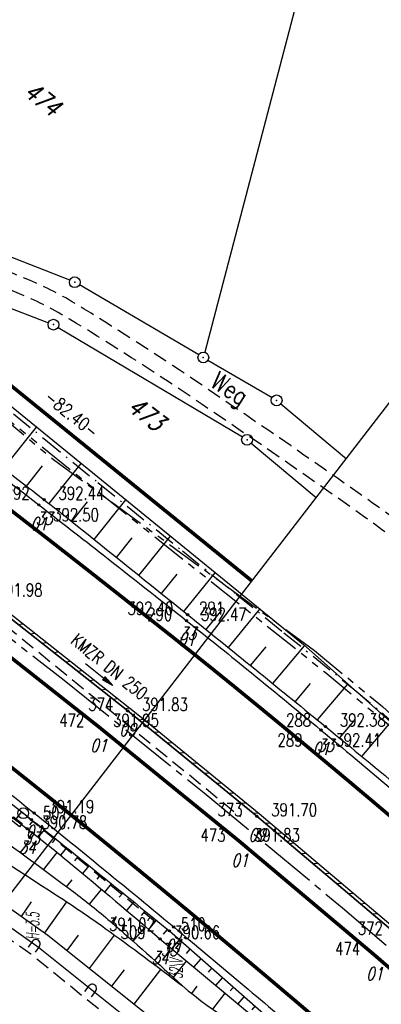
# Model space of a CAD drawing. Extents: x 449544 to 450624, y 436205 to 437134.
# Tile 106 of 114: x 450371 to 450421, y 436398 to 436535. Entities that reach past the tile are written whole.
import ezdxf
from ezdxf.enums import TextEntityAlignment as Align

# ---------------------------------------------------------------- set-up
doc = ezdxf.new("R2010")
doc.units = 0
doc.header["$LTSCALE"] = 2
doc.header["$MEASUREMENT"] = 0
for name, pattern in [('ACHSE', [5.5, 4, -0.5, 0.5, -0.5]), ('AUSGEZOGEN', [0]), ('BAB-FM2', [2.6, 1.5, -0.5, 0.1, -0.5]), ('GESTRICH-X2', [1.5, 1, -0.5]), ('PHANTOMX2', [5, 2.5, -0.5, 0.5, -0.5, 0.5, -0.5])]:
    doc.linetypes.add(name, pattern=pattern)
doc.layers.get('0').update_dxf_attribs({"linetype": 'AUSGEZOGEN'})
for name, color, linetype in [('214-ABSTAND', 8, 'AUSGEZOGEN'), ('214-FLSTNR', 8, 'AUSGEZOGEN'), ('214-GRENZL', 8, 'AUSGEZOGEN'), ('214-GRENZL-BAB', 7, 'AUSGEZOGEN'), ('214-GRENZP', 8, 'AUSGEZOGEN'), ('ACHSETOP', 250, 'ACHSE'), ('ANMERKUNG', 7, 'CONTINUOUS'), ('BAB_FM', 5, 'BAB-FM2'), ('BOESCHG', 250, 'AUSGEZOGEN'), ('BORDSTEIN', 7, 'CONTINUOUS'), ('FBR_HOEHE', 4, 'AUSGEZOGEN'), ('FBR_PKT', 7, 'AUSGEZOGEN'), ('FBR_PKT-CODE', 30, 'AUSGEZOGEN'), ('FBR_PKT-NR', 7, 'AUSGEZOGEN'), ('FBRTOP', 250, 'AUSGEZOGEN'), ('GRABEN', 250, 'AUSGEZOGEN'), ('KANAL', 7, 'GESTRICH-X2'), ('LAERMWAND', 1, 'AUSGEZOGEN'), ('Lichtwellenleiter COLT', 46, 'PHANTOMX2'), ('Lichtwellenleiter GLH', 46, 'PHANTOMX2'), ('MULDE', 250, 'AUSGEZOGEN'), ('PFEIL', 7, 'CONTINUOUS'), ('Planeinteilung', 250, 'CONTINUOUS'), ('RAHMEN', 7, 'AUSGEZOGEN'), ('SCHLITZRINNE', 200, 'AUSGEZOGEN'), ('SCHSYMBOL', 200, 'AUSGEZOGEN'), ('STROMLTG', 4, 'AUSGEZOGEN'), ('TEXTO', 4, 'CONTINUOUS'), ('WEG', 250, 'GESTRICH-X2')]:
    doc.layers.add(name, color=color, linetype=linetype)
doc.styles.add('ROMANS', font='romans.shx', dxfattribs={"width": 0.8})

# ---------------------------------------------------------------- blocks, each defined once
blk = doc.blocks.new('1135297')
at = {"layer": 'RAHMEN'}
blk.add_line((950, 5), (950, 292), dxfattribs=at)
blk = doc.blocks.new('GST')
at = {"color": 0}
blk.add_circle((0, 0), 0.75, dxfattribs=at)
blk.add_point((0, 0), dxfattribs=at)
blk = doc.blocks.new('PKT')
at = {"color": 0}
blk.add_circle((0, 0), 0.15, dxfattribs=at)
blk.add_point((0, 0), dxfattribs=at)
blk = doc.blocks.new('*U573', base_point=(450390.58, 436407.65))
at = {"layer": 'MULDE'}
for p, q in [((450313.01, 436467.52), (450314.15, 436469)), ((450315.16, 436467.04), (450315.73, 436467.77)), ((450316.2, 436465.1), (450317.3, 436466.54)), ((450318.33, 436464.59), (450318.88, 436465.31)), ((450319.38, 436462.68), (450320.46, 436464.08)), ((450321.5, 436462.15), (450322.04, 436462.85)), ((450322.56, 436460.25), (450323.61, 436461.62)), ((450324.67, 436459.71), (450325.19, 436460.39)), ((450325.73, 436457.82), (450326.77, 436459.16)), ((450327.83, 436457.26), (450328.35, 436457.93)), ((450328.9, 436455.38), (450329.92, 436456.7)), ((450330.99, 436454.81), (450331.5, 436455.47)), ((450332.06, 436452.92), (450333.08, 436454.24)), ((450334.15, 436452.36), (450334.66, 436453.02)), ((450335.22, 436450.47), (450336.24, 436451.79)), ((450337.31, 436449.9), (450337.82, 436450.56)), ((450338.37, 436448.01), (450339.4, 436449.34)), ((450340.47, 436447.45), (450340.98, 436448.11)), ((450341.53, 436445.56), (450342.57, 436446.89)), ((450343.63, 436445), (450344.15, 436445.66)), ((450344.69, 436443.1), (450345.73, 436444.44)), ((450346.79, 436442.54), (450347.31, 436443.21)), ((450347.85, 436440.65), (450348.89, 436441.98)), ((450349.94, 436440.09), (450350.47, 436440.76)), ((450351.01, 436438.19), (450352.04, 436439.53)), ((450353.1, 436437.63), (450353.61, 436438.28)), ((450354.17, 436435.75), (450355.18, 436437.04)), ((450356.25, 436435.17), (450356.75, 436435.8)), ((450357.34, 436433.31), (450358.32, 436434.56)), ((450359.4, 436432.7), (450359.89, 436433.32)), ((450360.51, 436430.87), (450361.46, 436432.08)), ((450362.56, 436430.24), (450363.02, 436430.84)), ((450363.68, 436428.43), (450364.59, 436429.6)), ((450365.71, 436427.78), (450366.16, 436428.36)), ((450366.84, 436425.98), (450367.73, 436427.12)), ((450368.86, 436425.31), (450369.3, 436425.87)), ((450370.01, 436423.54), (450370.87, 436424.63)), ((450372, 436422.84), (450372.44, 436423.39)), ((450373.17, 436421.09), (450374.01, 436422.15)), ((450375.13, 436420.34), (450375.57, 436420.9)), ((450376.29, 436418.6), (450377.13, 436419.65)), ((450378.24, 436417.83), (450378.69, 436418.39)), ((450379.36, 436416.05), (450380.25, 436417.13)), ((450381.34, 436415.3), (450381.81, 436415.87)), ((450382.43, 436413.48), (450383.36, 436414.61)), ((450384.43, 436412.76), (450384.92, 436413.35)), ((450385.48, 436410.9), (450386.47, 436412.09)), ((450387.51, 436410.21), (450388.02, 436410.83)), ((450388.53, 436408.3), (450389.58, 436409.57)), ((450390.58, 436407.65), (450391.13, 436408.3))]:
    blk.add_line(p, q, dxfattribs=at)
blk = doc.blocks.new('*U574', base_point=(450407.44, 436393.22))
at = {"layer": 'BOESCHG'}
for p, q in [((450391.72, 436405.6), (450392.79, 436406.85)), ((450393.77, 436404.93), (450394.29, 436405.53)), ((450394.8, 436403.05), (450395.79, 436404.21)), ((450396.81, 436402.33), (450397.29, 436402.89)), ((450397.87, 436400.49), (450398.79, 436401.57)), ((450399.85, 436399.73), (450400.3, 436400.24)), ((450400.95, 436397.93), (450401.8, 436398.92)), ((450402.89, 436397.12), (450403.3, 436397.6)), ((450404.02, 436395.37), (450404.8, 436396.28)), ((450405.93, 436394.52), (450406.3, 436394.96)), ((450407.1, 436392.82), (450407.8, 436393.63))]:
    blk.add_line(p, q, dxfattribs=at)
blk = doc.blocks.new('PFEIL2')
at = {"color": 0}
for p, q in [((0.88, 0), (-2.4, -0.01)), ((0.88, -0.27), (0.88, 0.28)), ((0.88, 0.28), (2.43, 0.01)), ((0.91, 0.27), (0.88, 0.26)), ((0.97, 0.26), (0.88, 0.25)), ((1.02, 0.25), (0.88, 0.23)), ((1.07, 0.24), (0.88, 0.21)), ((1.13, 0.23), (0.88, 0.19)), ((1.18, 0.22), (0.88, 0.17)), ((1.24, 0.21), (0.88, 0.15)), ((1.29, 0.21), (0.88, 0.14)), ((1.34, 0.2), (0.88, 0.12)), ((1.4, 0.19), (0.88, 0.1)), ((1.45, 0.18), (0.88, 0.08)), ((1.51, 0.17), (0.88, 0.06)), ((1.56, 0.16), (0.88, 0.04)), ((1.61, 0.15), (0.88, 0.02)), ((1.67, 0.14), (0.88, 0.01)), ((1.72, 0.13), (0.88, -0.01)), ((1.78, 0.12), (0.88, -0.03)), ((1.83, 0.11), (0.88, -0.05)), ((1.88, 0.1), (0.88, -0.07)), ((1.94, 0.09), (0.88, -0.09)), ((2.05, 0.08), (0.88, -0.12)), ((1.99, 0.08), (0.88, -0.11)), ((2.1, 0.07), (0.88, -0.14)), ((2.15, 0.06), (0.88, -0.16)), ((2.21, 0.05), (0.88, -0.18)), ((2.26, 0.04), (0.88, -0.2)), ((2.32, 0.03), (0.88, -0.22)), ((2.37, 0.02), (0.88, -0.23)), ((2.42, 0.01), (0.88, -0.25)), ((2.43, 0.01), (0.88, -0.27))]:
    blk.add_line(p, q, dxfattribs=at)
blk = doc.blocks.new('17')
blk.add_lwpolyline([(-0.76, -1.22), (0.75, -1.22), (0.75, -1.8), (-0.76, -1.8)], close=True)
blk.add_blockref('GST', (0, 0))
blk = doc.blocks.new('LAERMR')
for p, q in [((-0.6, 0.18), (-0.6, -0.82)), ((0.6, 0.18), (0.6, -0.82))]:
    blk.add_line(p, q)
blk.add_arc((0, 0.18), 0.6, 0.0124, 180.0124)

msp = doc.modelspace()

# ---------------------------------------------------------------- linework, layer by layer
at = {"layer": '214-GRENZL'}
for p, q in [((450413.4, 436553.69), (450396.3, 436488.57)), ((450377.54, 436498.58), (450352.33, 436508.48)), ((450350.11, 436502.08), (450374.58, 436492.67)), ((450395.47, 436488.22), (450378.89, 436497.92)), ((450375.93, 436492.02), (450401.55, 436476.78)), ((450396.76, 436487.46), (450405.66, 436482.25)), ((450406.88, 436481.39), (450416, 436473.76)), ((450402.77, 436475.91), (450411.82, 436468.34))]:
    msp.add_line(p, q, dxfattribs=at)
at = {"layer": '214-GRENZL-BAB', "const_width": 0.5, "flags": 128}
msp.add_lwpolyline([(450344.99, 436503.71), (450402.87, 436456.75)], dxfattribs=at)
at = {"layer": 'ACHSETOP'}
msp.add_lwpolyline([(450198.69, 436580.49), (450218.48, 436565.22), (450238.27, 436549.94), (450258.06, 436534.67), (450277.85, 436519.39), (450297.64, 436504.12), (450317.43, 436488.84), (450337.22, 436473.56), (450357.01, 436458.29), (450363.73, 436453.1), (450376.75, 436442.94), (450396.24, 436427.28), (450415.46, 436411.3), (450434.42, 436395), (450453.1, 436378.39), (450471.5, 436361.46), (450489.61, 436344.23), (450507.43, 436326.7), (450523.54, 436310.31)], dxfattribs=at)
at = {"layer": 'BAB_FM'}
msp.add_lwpolyline([(450340.78, 436503.73), (450351.6, 436494.86), (450361.68, 436486.6), (450373.94, 436476.56), (450381.47, 436470.43), (450393.22, 436460.93), (450400.66, 436454.93), (450407.32, 436449.56), (450417.06, 436441.68), (450426.78, 436433.48)], dxfattribs=at)
at = {"layer": 'BOESCHG'}
for p, q in [((450368.35, 436472.39), (450372.94, 436478.15)), ((450371.52, 436469.95), (450373.77, 436472.77)), ((450374.68, 436467.51), (450379.15, 436473.09)), ((450377.82, 436465.03), (450380.01, 436467.77)), ((450380.93, 436462.53), (450385.36, 436468.03)), ((450387.16, 436457.53), (450391.56, 436462.97)), ((450384.05, 436460.03), (450386.24, 436462.75)), ((450390.28, 436455.02), (450392.46, 436457.72)), ((450393.39, 436452.51), (450397.77, 436457.9)), ((450396.49, 436450), (450398.67, 436452.67)), ((450399.59, 436447.49), (450403.98, 436452.83)), ((450402.69, 436444.98), (450404.85, 436447.59)), ((450405.78, 436442.47), (450410.2, 436447.75)), ((450408.88, 436439.94), (450410.99, 436442.47)), ((450411.97, 436437.42), (450416.2, 436442.42)), ((450415.05, 436434.9), (450417.1, 436437.3)), ((450418.14, 436432.36), (450422.19, 436437.1)), ((450370.69, 436418.98), (450371.61, 436420.16)), ((450373.9, 436416.6), (450375.8, 436419)), ((450377.1, 436414.22), (450377.87, 436415.18)), ((450380.28, 436411.81), (450381.97, 436413.86)), ((450370.82, 436410.1), (450372.23, 436412.13)), ((450374.06, 436407.8), (450377.13, 436412.13)), ((450383.35, 436409.26), (450384.06, 436410.11)), ((450386.36, 436406.64), (450388.09, 436408.67)), ((450377.17, 436405.35), (450378.74, 436407.49)), ((450380.27, 436402.87), (450383.76, 436407.5)), ((450389.35, 436403.98), (450390.18, 436404.96)), ((450383.38, 436400.39), (450385.14, 436402.68)), ((450386.5, 436397.89), (450390.22, 436402.72)), ((450391.96, 436401.61), (450393.79, 436403.88)), ((450394.5, 436399.38), (450395.26, 436400.4)), ((450397.44, 436397.18), (450399.17, 436399.41))]:
    msp.add_line(p, q, dxfattribs=at)
at = {"layer": 'BOESCHG', "flags": 128}
for points in [[(450314.58, 436527.96), (450328.87, 436515.22), (450346.57, 436499.66), (450410.03, 436447.91), (450469.87, 436394.75), (450518.9, 436346.74), (450535.03, 436327.81)], [(450391.39, 436408.09), (450409.89, 436391.8)]]:
    msp.add_lwpolyline(points, dxfattribs=at)
at = {"layer": 'BOESCHG'}
for points in [[(450309.04, 436518.77, 0.022103), (450310.31, 436517.63, 0.004692), (450316.57, 436512.59, 0.000407), (450331.74, 436500.62, 0.002453), (450334.27, 436498.65, 0.000125), (450342.45, 436492.34, 0.000082), (450354.9, 436482.74, 0.000416), (450367.44, 436473.09, -0.000796), (450373.98, 436468.05, -0.004312), (450377.86, 436465, -0.001031), (450393.93, 436452.07, -0.000715), (450403.89, 436444.01, -0.000771), (450413.1, 436436.5, -0.002698), (450424.12, 436427.39, -0.003124)], [(450312.64, 436470.18, -0.000087), (450328.03, 436458.17, 0.000425), (450331.18, 436455.72, 0.000495), (450343.15, 436446.43, -0.000708), (450351.53, 436439.93, -0.001904), (450351.79, 436439.73, -0.000024), (450372.2, 436423.58, -0.002459), (450378.52, 436418.53, -0.0012), (450391.39, 436408.09)], [(450358.89, 436423.93, -0.014144), (450359.99, 436423.26, -0.000915), (450376.66, 436412.43, -0.012175), (450382.48, 436408.44, -0.006427), (450393.2, 436400.46)]]:
    msp.add_lwpolyline(points, format="xyb", dxfattribs=at)
at = {"layer": 'BOESCHG', "flags": 128}
msp.add_lwpolyline([(450316.71, 436457.96, -0.010167), (450319.16, 436457.02, -0.041117), (450319.74, 436456.72, -0.009879), (450325.88, 436452.76, -0.012483), (450330.6, 436449.41, -0.005024), (450345.04, 436438.38, 0.004583), (450360.86, 436426.27, 0.002122), (450366.05, 436422.41, -0.000923), (450378, 436413.56, -0.017972), (450383.17, 436409.42, -0.008845), (450393.2, 436400.46)], format="xyb", dxfattribs=at)
at = {"layer": 'BOESCHG'}
msp.add_lwpolyline([(450359.14, 436418.38), (450374.5, 436407.49), (450393.8, 436392.06)], dxfattribs=at)
msp.add_arc((450427.42, 436440.32), 52.54, 229.3541, 248.208, dxfattribs=at)
at = {"layer": 'BORDSTEIN'}
msp.add_lwpolyline([(450524.8, 436311.94), (450514.45, 436322.6), (450495.52, 436341.37), (450477.36, 436358.81), (450457.65, 436377.02), (450441.29, 436391.7), (450423.07, 436407.54), (450403.56, 436424.02), (450385.6, 436438.68), (450365.4, 436454.6), (450345.72, 436469.81), (450324.53, 436486.15), (450313.75, 436494.48)], dxfattribs=at)
at = {"layer": 'FBRTOP', "const_width": 0.5}
for points in [[(450230.34, 436573.96, 0.000014), (450251.97, 436557.29, 0.000391)], [(450223.37, 436543.79, 0.000225), (450233.91, 436535.67, 0.000621), (450243.77, 436528.1, -0.000733), (450252.13, 436521.68, -0.001597), (450261.7, 436514.26, 0.001514), (450271.77, 436506.45, 0.000142), (450279.38, 436500.59, -0.000207), (450284.59, 436496.57, -0.000023), (450297.17, 436486.87, -0.000094), (450300.27, 436484.48, -0.000057), (450307.59, 436478.82, 0.000018), (450314.92, 436473.17, 0.000055), (450320.9, 436468.55, -0.000025), (450333.95, 436458.47, -0.000383), (450340.33, 436453.54, -0.000174), (450354.32, 436442.7, -0.001941), (450363.47, 436435.55, -0.001607), (450374.46, 436426.83, -0.002767), (450382.74, 436420.14, -0.002031), (450393.92, 436410.94, -0.00169), (450403.17, 436403.2, -0.001732), (450412.15, 436395.59, -0.002101), (450421.16, 436387.83, -0.00191), (450431, 436379.22, -0.0024)], [(450278.26, 436537.05, 0.000287), (450284.45, 436532.19, 0.000586), (450287.49, 436529.81, 0.001243), (450292.1, 436526.23, 0.000259), (450314.2, 436509.18, 0.000047), (450326, 436500.08, -0.000097), (450331.74, 436495.65, -0.0001), (450337.09, 436491.53, -0.000034), (450352.74, 436479.45, -0.00032), (450357.8, 436475.54, -0.000119), (450371.41, 436465, -0.001612), (450380.32, 436458.05, -0.001234), (450391.93, 436448.89, -0.003106), (450400.3, 436442.16, -0.002514), (450410.56, 436433.72, -0.00221), (450420.02, 436425.8, -0.001863), (450431.17, 436416.3, -0.001537)]]:
    msp.add_lwpolyline(points, format="xyb", dxfattribs=at)
msp.add_lwpolyline([(450199.01, 436577.76), (450215.27, 436565.21), (450232.29, 436552.1), (450240.39, 436545.83), (450261.38, 436529.62), (450278.85, 436516.11), (450299.21, 436500.38), (450321.31, 436483.35), (450340.84, 436468.28), (450362.48, 436451.55), (450381.57, 436436.47), (450401.17, 436420.51), (450419.91, 436404.73), (450438.4, 436388.69), (450457.55, 436371.49), (450475.76, 436354.51), (450493.28, 436337.64), (450509.93, 436321.14), (450522.21, 436308.59)], dxfattribs=at)
at = {"layer": 'FBRTOP'}
for points in [[(450206.81, 436552.76, -0.000161), (450221.54, 436541.41, 0.000225), (450232.08, 436533.29, 0.000621), (450241.95, 436525.72, -0.000733), (450250.3, 436519.3, -0.001597), (450259.86, 436511.89, 0.001514), (450269.94, 436504.08, 0.000142), (450277.55, 436498.21, -0.000207), (450282.76, 436494.2, -0.000023), (450295.34, 436484.49, -0.000094), (450298.43, 436482.11, -0.000057), (450305.76, 436476.45, 0.000018), (450313.09, 436470.79, 0.000055), (450319.06, 436466.18, -0.000025), (450332.12, 436456.1, -0.000383), (450338.5, 436451.17, -0.000174), (450352.48, 436440.33, -0.001941), (450361.62, 436433.19, -0.001607), (450372.59, 436424.48, -0.002767), (450380.85, 436417.82, -0.002031), (450392, 436408.63, -0.00169), (450401.24, 436400.91, -0.001732), (450410.2, 436393.31, -0.002101)], [(450280.1, 436539.39, 0.000287), (450286.29, 436534.54, 0.000586), (450289.32, 436532.16, 0.001243), (450293.92, 436528.59, 0.000259), (450316.02, 436511.54, 0.000047), (450327.82, 436502.44, -0.000097), (450333.57, 436498.02, -0.0001), (450338.92, 436493.89, -0.000034), (450354.56, 436481.81, -0.00032), (450359.63, 436477.89, -0.000119), (450373.24, 436467.35, -0.001612), (450382.17, 436460.39, -0.001234), (450393.78, 436451.23, -0.003106), (450402.18, 436444.48, -0.002514), (450412.47, 436436.02, -0.00221), (450421.95, 436428.07, -0.001863)]]:
    msp.add_lwpolyline(points, format="xyb", dxfattribs=at)
at = {"layer": 'GRABEN'}
msp.add_lwpolyline([(450390.08, 436406.97), (450407.79, 436392.24)], dxfattribs=at)
at = {"layer": 'KANAL'}
for p, q in [((450363.94, 436454.41), (450401.28, 436423.97)), ((450363.94, 436454.41), (450401.28, 436423.97)), ((450371.66, 436423.97), (450389.69, 436409.16)), ((450371.66, 436423.97), (450389.69, 436409.16)), ((450371.66, 436423.97), (450389.69, 436409.16))]:
    msp.add_line(p, q, dxfattribs=at)
at = {"layer": 'LAERMWAND'}
msp.add_lwpolyline([(450356.42, 436417.72), (450373.22, 436405.8), (450392.44, 436390.43), (450418.94, 436367.43), (450451.32, 436336.66), (450502.5, 436283.05)], dxfattribs=at)
at = {"layer": 'Lichtwellenleiter COLT'}
msp.add_lwpolyline([(450197.42, 436614.74), (450246.85, 436583.95), (450255.59, 436578.36), (450303.8, 436538.24), (450316.46, 436527.29), (450320.45, 436522.43), (450321.28, 436519.37), (450344.26, 436499.46), (450375.28, 436473.64), (450411.57, 436447.09), (450421.02, 436439.28), (450454.89, 436407.96), (450513.61, 436354.06), (450539.45, 436330.93)], dxfattribs=at)
at = {"layer": 'Lichtwellenleiter GLH', "flags": 128}
msp.add_lwpolyline([(449656.57, 437044.65), (449662.24, 437040.56), (449672.52, 437035.64), (449674.78, 437034.6), (449688.14, 437027.63), (449701.05, 437018.18), (449712.46, 437010.13), (449722.3, 437002.3), (449730.86, 436994.18), (449735.94, 436988.35), (449789.13, 436946.92), (449802.1, 436935.3), (449809.68, 436928.95), (449822.5, 436919.98), (449850.92, 436898.87), (449850.92, 436898.87), (449871.01, 436884.1), (449881.82, 436876.58), (449890.28, 436869.28), (449900.71, 436858.39), (449905.63, 436851.73), (449944.07, 436807.42), (449947.34, 436805.21), (449952.29, 436803.87), (449962.96, 436797.43), (449971.8, 436789.7), (450021.15, 436750.92), (450044.07, 436733.15), (450073.09, 436711.06), (450098.98, 436688.55), (450103.61, 436685.18), (450115.05, 436677.57), (450134.98, 436662.97), (450149.32, 436652.29), (450157.85, 436645.8), (450191.41, 436620.25), (450199.39, 436614.31), (450201.85, 436612.1), (450242.01, 436586.03), (450242.01, 436586.03), (450252.83, 436580.7), (450264.34, 436570.23), (450284.13, 436553.97), (450305.95, 436536.43), (450315.24, 436529.22), (450318.49, 436523.37), (450322.61, 436518), (450335.2, 436507.12), (450349.37, 436495.02), (450378.61, 436471.46), (450397.27, 436456.62), (450413.03, 436444.06), (450428.92, 436430.92), (450443.96, 436417.89), (450462.95, 436401.52), (450478.16, 436386.91), (450491.1, 436374.47), (450506.2, 436360.88), (450517.49, 436348.59), (450531.53, 436332.7), (450534.53, 436330.39), (450537.35, 436328.21)], dxfattribs=at)
at = {"layer": 'MULDE', "flags": 128}
msp.add_lwpolyline([(450311.35, 436468.78, -0.00096), (450324.03, 436459.13, -0.002007), (450330.06, 436454.47, -0.000047), (450346.78, 436441.48, 0.000212), (450350.51, 436438.58, 0.000977), (450354.32, 436435.63, -0.000216), (450371.62, 436422.3, -0.009011), (450377.66, 436417.46, -0.004285), (450390.08, 436406.97)], format="xyb", dxfattribs=at)
at = {"layer": 'SCHLITZRINNE'}
for p, q in [((450370.33, 436450.71), (450371.03, 436450.8)), ((450371.98, 436449.41), (450372.68, 436449.5)), ((450373.63, 436448.11), (450374.33, 436448.2)), ((450375.28, 436446.81), (450375.98, 436446.9)), ((450376.93, 436445.51), (450377.63, 436445.6)), ((450378.58, 436444.21), (450379.28, 436444.3)), ((450380.23, 436442.91), (450380.93, 436443)), ((450381.88, 436441.61), (450382.58, 436441.7)), ((450383.53, 436440.31), (450384.23, 436440.4)), ((450385.18, 436439.01), (450385.88, 436439.1)), ((450387.1, 436437.46), (450387.78, 436437.55)), ((450389.22, 436435.73), (450389.95, 436435.78)), ((450391.06, 436434.22), (450391.8, 436434.27)), ((450392.77, 436432.83), (450393.51, 436432.88)), ((450394.48, 436431.43), (450395.22, 436431.48)), ((450396.19, 436430.04), (450396.93, 436430.08)), ((450397.9, 436428.64), (450398.64, 436428.69)), ((450399.61, 436427.25), (450400.35, 436427.29)), ((450401.32, 436425.85), (450402.06, 436425.9)), ((450403.03, 436424.46), (450403.76, 436424.5)), ((450404.7, 436423.06), (450405.42, 436423.11)), ((450406.36, 436421.66), (450407.08, 436421.71)), ((450408.01, 436420.26), (450408.73, 436420.31)), ((450409.67, 436418.86), (450410.39, 436418.91)), ((450411.32, 436417.46), (450412.04, 436417.51)), ((450412.98, 436416.07), (450413.7, 436416.11)), ((450414.63, 436414.67), (450415.35, 436414.71)), ((450416.29, 436413.27), (450417.01, 436413.31)), ((450417.94, 436411.87), (450418.67, 436411.92)), ((450419.6, 436410.47), (450420.32, 436410.52))]:
    msp.add_line(p, q, dxfattribs=at)
at = {"layer": 'SCHLITZRINNE', "flags": 128}
for points in [[(450313.75, 436494.48), (450324.53, 436486.15), (450345.72, 436469.81), (450365.4, 436454.6), (450385.6, 436438.68), (450387.64, 436437.02)], [(450364.87, 436455.64), (450365.71, 436454.99), (450385.91, 436439.08), (450387.95, 436437.42)], [(450387.64, 436437.02), (450403.56, 436424.02), (450423.07, 436407.54), (450441.29, 436391.7), (450457.65, 436377.02), (450477.36, 436358.81), (450495.52, 436341.37), (450514.45, 436322.6), (450524.8, 436311.94)], [(450387.95, 436437.42), (450403.88, 436424.41), (450423.39, 436407.92), (450441.62, 436392.08), (450457.99, 436377.39), (450477.71, 436359.18), (450495.87, 436341.72), (450514.8, 436322.96), (450525.11, 436312.34)]]:
    msp.add_lwpolyline(points, dxfattribs=at)
at = {"layer": 'STROMLTG', "linetype": 'GESTRICH-X2', "flags": 128}
msp.add_lwpolyline([(450120.68, 436450.93), (450127.02, 436454.3), (450134.88, 436456.55), (450146.6, 436458.71), (450160, 436460.4), (450175.01, 436462.56), (450183.11, 436463.45), (450192.68, 436463.63), (450211.72, 436463.04), (450220.63, 436462.92), (450230.72, 436461.21), (450244.04, 436458.89), (450251.34, 436457.66), (450267.58, 436455.27), (450274.06, 436453.33), (450284.12, 436450.51), (450297.62, 436444.94), (450307.33, 436440.88), (450313.4, 436438.72), (450328.46, 436432.02), (450331.21, 436430.78), (450338.94, 436425.87), (450350.98, 436418.74), (450363.99, 436410.59), (450372.14, 436404.9), (450380.23, 436398.31), (450386.29, 436393.65), (450392.04, 436389.01), (450398.43, 436383.63), (450404.82, 436378.09), (450410.36, 436373.13), (450412.61, 436371.22), (450416.01, 436368.4), (450419.62, 436365.58), (450426.23, 436359.49), (450432.46, 436353.92), (450438.67, 436348.08), (450444.73, 436342.37), (450449.17, 436338.12), (450458.91, 436328.03), (450464.16, 436322.59), (450466.51, 436320.04), (450471.06, 436315.39), (450475.7, 436310.67), (450480.48, 436305.57), (450484.12, 436301.69), (450487.61, 436297.93), (450489.7, 436295.75), (450494.57, 436290.63), (450497.82, 436286.75), (450500.16, 436283.92), (450501.82, 436282.17)], dxfattribs=at)
at = {"layer": 'WEG', "flags": 128}
for points in [[(450454.07, 436436.89, 0.016579), (450432.93, 436457.04, 0.028448), (450419.59, 436467.64, 0.005853), (450393.67, 436485.49, 0.010287), (450378.6, 436495.16, 0.038287), (450371.93, 436498.57, 0.016312), (450355.52, 436504.83)], [(450451.97, 436434.9, 0.018253), (450431.41, 436455.21, 0.031406), (450418.34, 436465.78, 0.006508), (450392.74, 436483.46, 0.01122), (450377.53, 436493.17, 0.037353), (450370.89, 436496.56, 0.016183), (450354.83, 436502.69)]]:
    msp.add_lwpolyline(points, format="xyb", dxfattribs=at)

# ---------------------------------------------------------------- block references
at = {"layer": '214-GRENZP', "rotation": 322.3368156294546}
for p in [(450378.24, 436498.3), (450375.28, 436492.4), (450396.11, 436487.84), (450406.3, 436481.87), (450402.19, 436476.39)]:
    msp.add_blockref('GST', p, dxfattribs=at)
at = {"layer": 'BOESCHG'}
for name, p in [('*U573', (450390.58, 436407.65)), ('*U574', (450407.44, 436393.22))]:
    msp.add_blockref(name, p, dxfattribs=at)
at = {"layer": 'FBR_PKT'}
for p in [(450373.24, 436467.35), (450373.98, 436468.05), (450393.93, 436452.07), (450393.78, 436451.23), (450385.6, 436438.68), (450381.57, 436436.47), (450412.47, 436436.02), (450413.1, 436436.5), (450372.59, 436424.48), (450372.2, 436423.58), (450403.56, 436424.02), (450371.62, 436422.3), (450401.17, 436420.51), (450391.39, 436408.09), (450392, 436408.63), (450390.08, 436406.97), (450419.91, 436404.73)]:
    msp.add_blockref('PKT', p, dxfattribs=at)
at = {"layer": 'LAERMWAND'}
for p, rotation in [((450372.73, 436406.14), 324.6446336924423), ((450380.56, 436399.93), 321.3601869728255)]:
    msp.add_blockref('LAERMR', p, dxfattribs=dict(at, rotation=rotation))
at = {"layer": 'PFEIL', "rotation": 320.8005000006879}
msp.add_blockref('PFEIL2', (450381.62, 436443.74), dxfattribs=at)
at = {"layer": 'Planeinteilung', "linetype": 'Continuous', "rotation": 322.3369009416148}
msp.add_blockref('1135297', (449543.73, 436898.45), dxfattribs=at)
at = {"layer": 'SCHSYMBOL', "rotation": 321.4310000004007}
msp.add_blockref('17', (450371.08, 436424.45), dxfattribs=at)

# ---------------------------------------------------------------- texts
at = {"layer": '214-ABSTAND', "insert": (450377.82, 436479.96), "char_height": 1.8, "attachment_point": 5, "rotation": 320.9517, "style": 'ROMANS'}
msp.add_mtext('-82.40-', dxfattribs=at)
at = {"layer": '214-FLSTNR', "style": 'ROMANS', "oblique": 15, "width": 0.8}
for s, p in [('474', (450370.95, 436524.38)), ('473', (450385.4, 436480.57))]:
    msp.add_text(s, height=2.5, rotation=322.3368, dxfattribs=at).set_placement(p)
at = {"layer": 'ANMERKUNG', "style": 'ROMANS', "oblique": 7, "width": 0.5}
for s, p in [('H=3.5', (450373.28, 436406.88)), ('32\\V', (450393.2, 436401.46))]:
    msp.add_text(s, height=1.8, rotation=90, dxfattribs=at).set_placement(p)
at = {"layer": 'FBR_HOEHE', "style": 'ROMANS', "width": 0.75}
for s, p in [('392.44', (450375.98, 436468.05)), ('392.50', (450375.24, 436465.05)), ('391.98', (450367.4, 436454.6)), ('392.47', (450395.78, 436451.23)), ('391.83', (450387.6, 436438.68)), ('391.95', (450383.57, 436436.47)), ('392.38', (450415.1, 436436.5)), ('392.41', (450414.47, 436433.72)), ('391.19', (450374.59, 436424.48)), ('391.70', (450405.56, 436424.02)), ('390.78', (450373.62, 436422.3)), ('391.83', (450403.17, 436420.51)), ('390.66', (450392.08, 436406.97))]:
    msp.add_text(s, height=1.8, dxfattribs=at).set_placement(p)
for s, p in [('392.40', (450391.94, 436452.06)), ('391.02', (450389.38, 436408.09))]:
    msp.add_text(s, height=1.8, dxfattribs=at).set_placement(p, align=Align.RIGHT)
at = {"layer": 'FBR_PKT-CODE', "style": 'ROMANS', "oblique": 15, "width": 0.75}
for s, p in [('01', (450373.25, 436463.84)), ('33', (450373.97, 436464.56)), ('01', (450393.78, 436447.72)), ('33', (450393.94, 436448.56)), ('09', (450385.59, 436435.19)), ('01', (450381.56, 436432.97)), ('01', (450412.47, 436432.53)), ('33', (450413.09, 436433)), ('33', (450372.19, 436420.06)), ('01', (450372.59, 436421)), ('09', (450403.56, 436420.53)), ('34', (450371.62, 436418.81)), ('01', (450401.19, 436417)), ('01', (450392, 436405.12)), ('33', (450391.38, 436404.59)), ('34', (450390.09, 436403.47)), ('01', (450419.91, 436401.22))]:
    msp.add_text(s, height=1.8, dxfattribs=at).set_placement(p, align=Align.CENTER)
at = {"layer": 'FBR_PKT-NR', "style": 'ROMANS', "width": 0.75}
for s, p in [('292', (450371.97, 436468.06)), ('290', (450391.78, 436451.22)), ('374', (450383.59, 436438.69)), ('472', (450379.56, 436436.47)), ('288', (450411.09, 436436.5)), ('373', (450401.56, 436424.03)), ('473', (450399.19, 436420.5)), ('509', (450388.09, 436406.97)), ('372', (450421.06, 436407.53)), ('474', (450417.91, 436404.72))]:
    msp.add_text(s, height=1.8, dxfattribs=at).set_placement(p, align=Align.RIGHT)
for s, p in [('291', (450395.53, 436452.07)), ('289', (450406.42, 436433.72)), ('507', (450373.8, 436423.58)), ('510', (450392.98, 436408.09))]:
    msp.add_text(s, height=1.8, dxfattribs=at).set_placement(p)
at = {"layer": 'TEXTO', "style": 'ROMANS', "width": 0.75}
msp.add_text('KMZR DN 250', height=1.8, rotation=320.8005, dxfattribs=at).set_placement((450382.48, 436444.14), align=Align.CENTER)
at = {"layer": 'WEG', "style": 'ROMANS', "width": 0.8}
msp.add_text('Weg', height=2.5, rotation=326.8199, dxfattribs=at).set_placement((450396.95, 436483.91))

doc.saveas('drawing.dxf')
